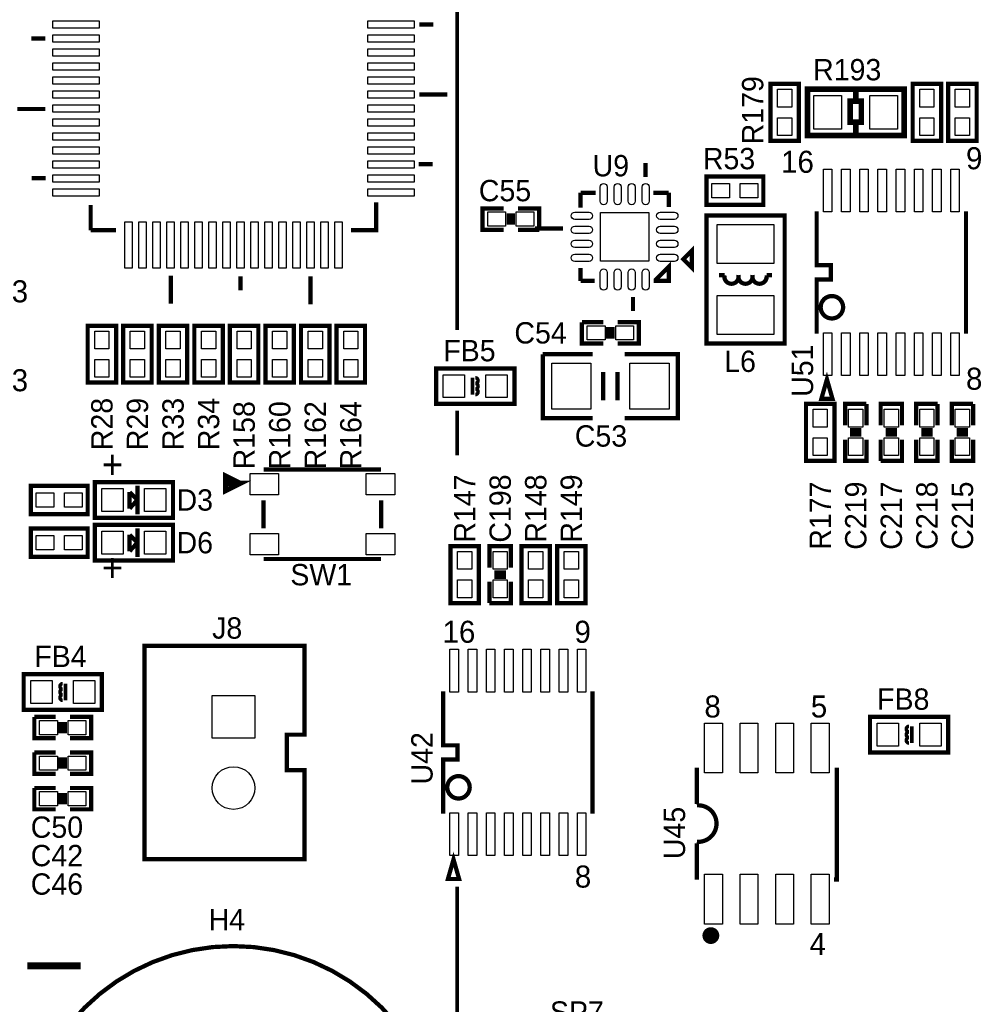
# Model space of a CAD drawing. Extents: x -19 to 391, y -43 to 244.
# Tile 6 of 34: x 72 to 107, y 9 to 45. Entities that reach past the tile are written whole.
import ezdxf

# ---------------------------------------------------------------- set-up
doc = ezdxf.new("R2010")
doc.units = 0
for name, color, linetype in [('BOARD_GEOMETRY_SILKSCREEN_TOP', 1, 'CONTINUOUS'), ('PACKAGE_GEOMETRY_SILKSCREEN_TOP', 4, 'CONTINUOUS'), ('PIN_TOP', 5, 'CONTINUOUS'), ('REF_DES_SILKSCREEN_TOP', 6, 'CONTINUOUS')]:
    doc.layers.add(name, color=color, linetype=linetype)

msp = doc.modelspace()

# ---------------------------------------------------------------- linework, layer by layer
at = {"layer": 'BOARD_GEOMETRY_SILKSCREEN_TOP'}
for points, const_width in [([(88.000078, 65.986152), (88.000078, 33.499044)], 0.127), ([(88.000078, 30.621224), (88.000078, 29.020516)], 0.127), ([(88.000078, 0), (88.000078, 13.619226)], 0.127), ([(72.644, 10.795), (74.549, 10.795)], 0.254)]:
    msp.add_lwpolyline(points, dxfattribs=dict(at, const_width=const_width))
at = {"layer": 'PACKAGE_GEOMETRY_SILKSCREEN_TOP'}
for points, const_width in [([(87.14994, 44.413932), (86.650068, 44.413932)], 0.1524), ([(73.289922, 43.91406), (72.79005, 43.91406)], 0.1524), ([(87.650066, 41.914064), (86.650068, 41.914064)], 0.1524), ([(102.235, 41.725088), (102.235, 42.0751)], 0.199898), ([(73.289922, 41.393872), (72.289924, 41.393872)], 0.1524), ([(102.235, 40.4749), (102.235, 40.87495)], 0.199898), ([(87.130128, 39.424102), (86.630002, 39.424102)], 0.1524), ([(94.730062, 38.965124), (94.730062, 39.464996)], 0.1524), ([(73.300082, 38.923976), (72.799956, 38.923976)], 0.1524), ([(92.404946, 38.405054), (92.951554, 38.405054)], 0.1524), ([(92.404946, 38.405054), (92.404946, 37.876226)], 0.1524), ([(95.555054, 38.405054), (95.000826, 38.405054)], 0.1524), ([(95.555054, 38.405054), (95.555054, 37.89426)], 0.1524), ([(74.909934, 37.96411), (74.909934, 37.063934)], 0.1524), ([(84.20989, 37.063934), (85.110066, 37.063934), (85.110066, 38.063932)], 0.1524), ([(89.662, 37.084), (88.9, 37.084), (88.9, 37.846), (89.662, 37.846)], 0.1524), ([(89.8398, 37.2618), (89.8398, 37.6682)], 0.1524), ([(89.9922, 37.2618), (89.9922, 37.6682)], 0.1524), ([(90.17, 37.846), (90.932, 37.846), (90.932, 37.084)], 0.1524), ([(100.838, 33.3756), (100.838, 35.306), (101.346, 35.306), (101.346, 35.814), (100.838, 35.814), (100.838, 37.7444)], 0.1524), ([(106.172, 37.7444), (106.172, 33.3756)], 0.1524), ([(74.909934, 37.063934), (75.81011, 37.063934)], 0.1524), ([(90.932, 37.084), (90.17, 37.084)], 0.1524), ([(91.780106, 37.129974), (90.780108, 37.129974)], 0.1524), ([(77.769974, 34.443924), (77.769974, 35.443922)], 0.1524), ([(92.404946, 35.254946), (92.404946, 35.719512)], 0.1524), ([(80.259936, 34.914078), (80.259936, 35.41395)], 0.1524), ([(82.760058, 34.413952), (82.760058, 35.41395)], 0.1524), ([(92.404946, 35.254946), (92.906596, 35.254946)], 0.1524), ([(94.279974, 34.67989), (94.279974, 34.180018)], 0.1524), ([(93.218, 33.02), (92.456, 33.02), (92.456, 33.782)], 0.1524), ([(92.456, 33.782), (93.218, 33.782)], 0.1524), ([(93.726, 33.782), (94.488, 33.782), (94.488, 33.02), (93.726, 33.02)], 0.1524), ([(93.3958, 33.6042), (93.3958, 33.1978)], 0.1524), ([(93.5482, 33.6042), (93.5482, 33.1978)], 0.1524), ([(92.837, 30.353), (91.059, 30.353), (91.059, 32.639)], 0.1524), ([(91.059, 32.639), (92.837, 32.639)], 0.1524), ([(93.98, 32.639), (95.885, 32.639), (95.885, 30.353), (93.98, 30.353)], 0.1524), ([(93.218, 32.004), (93.218, 30.988)], 0.1524), ([(93.726, 32.004), (93.726, 30.988)], 0.1524), ([(88.545924, 31.795974), (88.545924, 31.196026)], 0.127), ([(101.854, 30.099), (101.854, 30.861), (102.616, 30.861)], 0.1524), ([(102.616, 30.861), (102.616, 30.099)], 0.1524), ([(103.124, 30.099), (103.124, 30.861), (103.886, 30.861), (103.886, 30.099)], 0.1524), ([(104.394, 30.099), (104.394, 30.861), (105.156, 30.861)], 0.1524), ([(105.156, 30.861), (105.156, 30.099)], 0.1524), ([(105.664, 30.099), (105.664, 30.861), (106.426, 30.861)], 0.1524), ([(106.426, 30.861), (106.426, 30.099)], 0.1524), ([(102.4382, 29.9212), (102.0318, 29.9212)], 0.1524), ([(103.3018, 29.9212), (103.7082, 29.9212)], 0.1524), ([(104.9782, 29.9212), (104.5718, 29.9212)], 0.1524), ([(106.2482, 29.9212), (105.8418, 29.9212)], 0.1524), ([(102.616, 29.591), (102.616, 28.829), (101.854, 28.829), (101.854, 29.591)], 0.1524), ([(102.4382, 29.7688), (102.0318, 29.7688)], 0.1524), ([(103.886, 29.591), (103.886, 28.829), (103.124, 28.829)], 0.1524), ([(103.124, 28.829), (103.124, 29.591)], 0.1524), ([(103.3018, 29.7688), (103.7082, 29.7688)], 0.1524), ([(105.156, 29.591), (105.156, 28.829), (104.394, 28.829), (104.394, 29.591)], 0.1524), ([(104.9782, 29.7688), (104.5718, 29.7688)], 0.1524), ([(106.426, 29.591), (106.426, 28.829), (105.664, 28.829), (105.664, 29.591)], 0.1524), ([(106.2482, 29.7688), (105.8418, 29.7688)], 0.1524), ([(85.285072, 28.523946), (81.084928, 28.523946)], 0.1524), ([(80.235044, 28.024074), (79.734918, 28.27401), (79.734918, 27.773884), (80.235044, 28.024074), (79.834994, 28.024074)], 0.199898), ([(76.3016, 27.7114), (76.3016, 27.4066)], 0.1524), ([(76.581, 27.432), (76.3016, 27.7114)], 0.1524), ([(76.581, 26.924), (76.581, 27.94)], 0.1524), ([(76.3016, 27.432), (76.2508, 27.432)], 0.1524), ([(76.3016, 27.1272), (76.581, 27.432)], 0.1524), ([(76.3016, 27.4066), (76.3016, 27.1272)], 0.1524), ([(76.6572, 27.432), (76.581, 27.432)], 0.1524), ([(81.084928, 27.424126), (81.084928, 26.423874)], 0.1524), ([(85.285072, 26.423874), (85.285072, 27.424126)], 0.1524), ([(76.581, 25.4), (76.581, 26.416)], 0.1524), ([(76.3016, 26.1874), (76.3016, 25.8826)], 0.1524), ([(76.581, 25.908), (76.3016, 26.1874)], 0.1524), ([(76.3016, 25.908), (76.2508, 25.908)], 0.1524), ([(76.3016, 25.6032), (76.581, 25.908)], 0.1524), ([(76.3016, 25.8826), (76.3016, 25.6032)], 0.1524), ([(76.6572, 25.908), (76.581, 25.908)], 0.1524), ([(89.154, 25.019), (89.154, 25.781), (89.916, 25.781), (89.916, 25.019)], 0.1524), ([(81.084928, 25.324054), (85.285072, 25.324054)], 0.1524), ([(89.3318, 24.8412), (89.7382, 24.8412)], 0.1524), ([(89.3318, 24.6888), (89.7382, 24.6888)], 0.1524), ([(89.916, 24.511), (89.916, 23.749), (89.154, 23.749)], 0.1524), ([(89.154, 23.749), (89.154, 24.511)], 0.1524), ([(74.014076, 20.274026), (74.014076, 20.873974)], 0.127), ([(87.503, 16.2306), (87.503, 18.161), (88.011, 18.161), (88.011, 18.669), (87.503, 18.669), (87.503, 20.5994)], 0.1524), ([(92.837, 20.5994), (92.837, 16.2306)], 0.1524), ([(73.66, 18.923), (72.898, 18.923), (72.898, 19.685)], 0.1524), ([(72.898, 19.685), (73.66, 19.685)], 0.1524), ([(74.168, 19.685), (74.93, 19.685), (74.93, 18.923), (74.168, 18.923)], 0.1524), ([(73.8378, 19.5072), (73.8378, 19.1008)], 0.1524), ([(73.9902, 19.5072), (73.9902, 19.1008)], 0.1524), ([(104.240076, 18.750026), (104.240076, 19.349974)], 0.127), ([(73.66, 17.653), (72.898, 17.653), (72.898, 18.415)], 0.1524), ([(72.898, 18.415), (73.66, 18.415)], 0.1524), ([(73.8378, 18.2372), (73.8378, 17.8308)], 0.1524), ([(73.9902, 18.2372), (73.9902, 17.8308)], 0.1524), ([(74.168, 18.415), (74.93, 18.415), (74.93, 17.653), (74.168, 17.653)], 0.1524), ([(96.559878, 17.874996), (96.559878, 16.575024)], 0.1524), ([(101.460046, 13.875004), (101.560122, 13.875004), (101.560122, 17.874996)], 0.1524), ([(73.66, 16.383), (72.898, 16.383), (72.898, 17.145)], 0.1524), ([(72.898, 17.145), (73.66, 17.145)], 0.1524), ([(73.8378, 16.9672), (73.8378, 16.5608)], 0.1524), ([(73.9902, 16.9672), (73.9902, 16.5608)], 0.1524), ([(74.168, 17.145), (74.93, 17.145), (74.93, 16.383), (74.168, 16.383)], 0.1524), ([(96.559878, 15.174976), (96.559878, 13.875004)], 0.1524)]:
    msp.add_lwpolyline(points, dxfattribs=dict(at, const_width=const_width))
for points, const_width in [([(100.203, 42.291), (100.203, 40.259), (99.187, 40.259), (99.187, 42.291)], 0.1524), ([(103.959914, 42.099992), (103.959914, 40.450008), (100.510086, 40.450008), (100.510086, 42.099992)], 0.199898), ([(105.283, 42.291), (105.283, 40.259), (104.267, 40.259), (104.267, 42.291)], 0.1524), ([(106.553, 42.291), (106.553, 40.259), (105.537, 40.259), (105.537, 42.291)], 0.1524), ([(102.434898, 40.924988), (102.035102, 40.924988), (102.035102, 41.67505), (102.434898, 41.67505)], 0.199898), ([(96.901, 38.989), (98.933, 38.989), (98.933, 37.973), (96.901, 37.973)], 0.1524), ([(99.695, 37.592), (99.695, 33.02), (96.901, 33.02), (96.901, 37.592)], 0.1524), ([(96.080072, 36.0299), (96.380046, 35.729926), (96.380046, 36.329874)], 0.1524), ([(95.555054, 35.254946), (95.090488, 35.254946), (95.090488, 35.299904), (95.555054, 35.76447)], 0.1524), ([(74.803, 31.623), (74.803, 33.655), (75.819, 33.655), (75.819, 31.623)], 0.1524), ([(76.073, 31.623), (76.073, 33.655), (77.089, 33.655), (77.089, 31.623)], 0.1524), ([(77.343, 31.623), (77.343, 33.655), (78.359, 33.655), (78.359, 31.623)], 0.1524), ([(78.613, 31.623), (78.613, 33.655), (79.629, 33.655), (79.629, 31.623)], 0.1524), ([(80.899, 33.655), (80.899, 31.623), (79.883, 31.623), (79.883, 33.655)], 0.1524), ([(82.169, 33.655), (82.169, 31.623), (81.153, 31.623), (81.153, 33.655)], 0.1524), ([(83.439, 33.655), (83.439, 31.623), (82.423, 31.623), (82.423, 33.655)], 0.1524), ([(84.709, 33.655), (84.709, 31.623), (83.693, 31.623), (83.693, 33.655)], 0.1524), ([(87.249, 32.131), (90.043, 32.131), (90.043, 30.861), (87.249, 30.861)], 0.1524), ([(101.20503, 31.740094), (101.004878, 31.04007), (101.404928, 31.04007)], 0.1524), ([(101.473, 30.861), (101.473, 28.829), (100.457, 28.829), (100.457, 30.861)], 0.1524), ([(75.057, 28.067), (77.851, 28.067), (77.851, 26.797), (75.057, 26.797)], 0.1524), ([(72.771, 27.94), (74.803, 27.94), (74.803, 26.924), (72.771, 26.924)], 0.1524), ([(72.771, 26.416), (74.803, 26.416), (74.803, 25.4), (72.771, 25.4)], 0.1524), ([(75.057, 26.543), (77.851, 26.543), (77.851, 25.273), (75.057, 25.273)], 0.1524), ([(88.773, 25.781), (88.773, 23.749), (87.757, 23.749), (87.757, 25.781)], 0.1524), ([(91.313, 25.781), (91.313, 23.749), (90.297, 23.749), (90.297, 25.781)], 0.1524), ([(92.583, 25.781), (92.583, 23.749), (91.567, 23.749), (91.567, 25.781)], 0.1524), ([(76.835, 14.605), (76.835, 22.225), (82.55, 22.225), (82.55, 19.05), (81.915, 19.05), (81.915, 17.78), (82.55, 17.78), (82.55, 14.605)], 0.1524), ([(75.311, 19.939), (72.517, 19.939), (72.517, 21.209), (75.311, 21.209)], 0.1524), ([(105.537, 18.415), (102.743, 18.415), (102.743, 19.685), (105.537, 19.685)], 0.1524), ([(87.87003, 14.595094), (87.669878, 13.89507), (88.069928, 13.89507)], 0.1524)]:
    msp.add_lwpolyline(points, close=True, dxfattribs=dict(at, const_width=const_width))
for points, const_width in [([(98.048064, 35.4584, -1.218922), (97.547938, 35.4584), (97.34804, 35.4584)], 0.1524), ([(98.547936, 35.4584, -1.219387), (98.048064, 35.4584)], 0.1524), ([(98.547936, 35.4584, 1.218922), (99.048062, 35.4584), (99.24796, 35.4584)], 0.1524), ([(88.646, 31.596076, 1), (88.646, 31.795974)], 0.127), ([(88.646, 31.596076, -1), (88.646, 31.395924)], 0.127), ([(88.646, 31.395924, -1), (88.646, 31.196026)], 0.127), ([(73.914, 20.674076, -1), (73.914, 20.873974)], 0.127), ([(73.914, 20.473924, -1), (73.914, 20.674076)], 0.127), ([(73.914, 20.473924, 1), (73.914, 20.274026)], 0.127), ([(104.14, 19.150076, -1), (104.14, 19.349974)], 0.127), ([(104.14, 18.949924, -1), (104.14, 19.150076)], 0.127), ([(104.14, 18.949924, 1), (104.14, 18.750026)], 0.127), ([(96.559878, 16.524986, -1.080081), (96.559878, 15.225014)], 0.1524)]:
    msp.add_lwpolyline(points, format="xyb", dxfattribs=dict(at, const_width=const_width))
for points, const_width in [([(101.782626, 34.314892, 1), (100.982374, 34.315108, 1)], 0.1524), ([(88.447626, 17.169892, 1), (87.647374, 17.170108, 1)], 0.1524), ([(97.210118, 11.875008, 1), (96.909882, 11.874992, 1)], 0.299974), ([(87.500206, 3.999992, 1), (72.499982, 3.999992, 1)], 0.1524)]:
    msp.add_lwpolyline(points, format="xyb", close=True, dxfattribs=dict(at, const_width=const_width))
at = {"layer": 'PIN_TOP'}
for points in [[(73.559416, 44.286932), (73.559416, 44.540932), (75.210416, 44.540932), (75.210416, 44.286932)], [(84.809584, 44.286932), (84.809584, 44.540932), (86.460584, 44.540932), (86.460584, 44.286932)], [(73.559416, 43.78706), (73.559416, 44.04106), (75.210416, 44.04106), (75.210416, 43.78706)], [(84.809584, 43.78706), (84.809584, 44.04106), (86.460584, 44.04106), (86.460584, 43.78706)], [(73.559416, 43.286934), (73.559416, 43.540934), (75.210416, 43.540934), (75.210416, 43.286934)], [(84.809584, 43.286934), (84.809584, 43.540934), (86.460584, 43.540934), (86.460584, 43.286934)], [(73.559416, 42.787062), (73.559416, 43.041062), (75.210416, 43.041062), (75.210416, 42.787062)], [(84.809584, 42.787062), (84.809584, 43.041062), (86.460584, 43.041062), (86.460584, 42.787062)], [(73.559416, 42.286936), (73.559416, 42.540936), (75.210416, 42.540936), (75.210416, 42.286936)], [(84.809584, 42.286936), (84.809584, 42.540936), (86.460584, 42.540936), (86.460584, 42.286936)], [(73.559416, 41.787064), (73.559416, 42.041064), (75.210416, 42.041064), (75.210416, 41.787064)], [(84.809584, 41.787064), (84.809584, 42.041064), (86.460584, 42.041064), (86.460584, 41.787064)], [(99.441, 42.1005), (99.949, 42.1005), (99.949, 41.4655), (99.441, 41.4655)], [(101.730302, 41.8719), (101.730302, 40.6781), (100.739702, 40.6781), (100.739702, 41.8719)], [(103.730298, 41.8719), (103.730298, 40.6781), (102.739698, 40.6781), (102.739698, 41.8719)], [(104.521, 42.1005), (105.029, 42.1005), (105.029, 41.4655), (104.521, 41.4655)], [(105.791, 42.1005), (106.299, 42.1005), (106.299, 41.4655), (105.791, 41.4655)], [(73.559416, 41.286938), (73.559416, 41.540938), (75.210416, 41.540938), (75.210416, 41.286938)], [(84.809584, 41.286938), (84.809584, 41.540938), (86.460584, 41.540938), (86.460584, 41.286938)], [(73.559416, 40.787066), (73.559416, 41.041066), (75.210416, 41.041066), (75.210416, 40.787066)], [(84.809584, 40.787066), (84.809584, 41.041066), (86.460584, 41.041066), (86.460584, 40.787066)], [(99.441, 41.0845), (99.949, 41.0845), (99.949, 40.4495), (99.441, 40.4495)], [(104.521, 41.0845), (105.029, 41.0845), (105.029, 40.4495), (104.521, 40.4495)], [(105.791, 41.0845), (106.299, 41.0845), (106.299, 40.4495), (105.791, 40.4495)], [(73.559416, 40.28694), (73.559416, 40.54094), (75.210416, 40.54094), (75.210416, 40.28694)], [(84.809584, 40.28694), (84.809584, 40.54094), (86.460584, 40.54094), (86.460584, 40.28694)], [(73.559416, 39.787068), (73.559416, 40.041068), (75.210416, 40.041068), (75.210416, 39.787068)], [(84.809584, 39.787068), (84.809584, 40.041068), (86.460584, 40.041068), (86.460584, 39.787068)], [(73.559416, 39.286942), (73.559416, 39.540942), (75.210416, 39.540942), (75.210416, 39.286942)], [(84.809584, 39.286942), (84.809584, 39.540942), (86.460584, 39.540942), (86.460584, 39.286942)], [(73.559416, 38.78707), (73.559416, 39.04107), (75.210416, 39.04107), (75.210416, 38.78707)], [(84.809584, 38.78707), (84.809584, 39.04107), (86.460584, 39.04107), (86.460584, 38.78707)], [(101.077522, 37.719), (101.077522, 39.243), (101.382322, 39.243), (101.382322, 37.719)], [(101.727508, 37.719), (101.727508, 39.243), (102.032308, 39.243), (102.032308, 37.719)], [(102.377494, 37.719), (102.377494, 39.243), (102.682294, 39.243), (102.682294, 37.719)], [(103.02748, 37.719), (103.02748, 39.243), (103.33228, 39.243), (103.33228, 37.719)], [(103.67772, 37.719), (103.67772, 39.243), (103.98252, 39.243), (103.98252, 37.719)], [(104.327706, 37.719), (104.327706, 39.243), (104.632506, 39.243), (104.632506, 37.719)], [(104.977692, 37.719), (104.977692, 39.243), (105.282492, 39.243), (105.282492, 37.719)], [(105.627678, 37.719), (105.627678, 39.243), (105.932478, 39.243), (105.932478, 37.719)], [(97.0915, 38.227), (97.0915, 38.735), (97.7265, 38.735), (97.7265, 38.227)], [(98.1075, 38.227), (98.1075, 38.735), (98.7425, 38.735), (98.7425, 38.227)], [(73.559416, 38.286944), (73.559416, 38.540944), (75.210416, 38.540944), (75.210416, 38.286944)], [(84.809584, 38.286944), (84.809584, 38.540944), (86.460584, 38.540944), (86.460584, 38.286944)], [(89.7255, 37.719), (89.7255, 37.211), (89.0905, 37.211), (89.0905, 37.719)], [(90.7415, 37.719), (90.7415, 37.211), (90.1065, 37.211), (90.1065, 37.719)], [(94.8436, 35.9664), (93.1164, 35.9664), (93.1164, 37.6936), (94.8436, 37.6936)], [(76.132944, 35.713416), (76.132944, 37.364416), (76.386944, 37.364416), (76.386944, 35.713416)], [(76.63307, 35.713416), (76.63307, 37.364416), (76.88707, 37.364416), (76.88707, 35.713416)], [(77.132942, 35.713416), (77.132942, 37.364416), (77.386942, 37.364416), (77.386942, 35.713416)], [(77.633068, 35.713416), (77.633068, 37.364416), (77.887068, 37.364416), (77.887068, 35.713416)], [(78.13294, 35.713416), (78.13294, 37.364416), (78.38694, 37.364416), (78.38694, 35.713416)], [(78.633066, 35.713416), (78.633066, 37.364416), (78.887066, 37.364416), (78.887066, 35.713416)], [(79.132938, 35.713416), (79.132938, 37.364416), (79.386938, 37.364416), (79.386938, 35.713416)], [(79.633064, 35.713416), (79.633064, 37.364416), (79.887064, 37.364416), (79.887064, 35.713416)], [(80.132936, 35.713416), (80.132936, 37.364416), (80.386936, 37.364416), (80.386936, 35.713416)], [(80.633062, 35.713416), (80.633062, 37.364416), (80.887062, 37.364416), (80.887062, 35.713416)], [(81.132934, 35.713416), (81.132934, 37.364416), (81.386934, 37.364416), (81.386934, 35.713416)], [(81.63306, 35.713416), (81.63306, 37.364416), (81.88706, 37.364416), (81.88706, 35.713416)], [(82.132932, 35.713416), (82.132932, 37.364416), (82.386932, 37.364416), (82.386932, 35.713416)], [(82.633058, 35.713416), (82.633058, 37.364416), (82.887058, 37.364416), (82.887058, 35.713416)], [(83.13293, 35.713416), (83.13293, 37.364416), (83.38693, 37.364416), (83.38693, 35.713416)], [(83.633056, 35.713416), (83.633056, 37.364416), (83.887056, 37.364416), (83.887056, 35.713416)], [(97.282, 37.2745), (99.314, 37.2745), (99.314, 35.8775), (97.282, 35.8775)], [(97.282, 34.7345), (99.314, 34.7345), (99.314, 33.3375), (97.282, 33.3375)], [(75.565, 32.8295), (75.057, 32.8295), (75.057, 33.4645), (75.565, 33.4645)], [(76.835, 32.8295), (76.327, 32.8295), (76.327, 33.4645), (76.835, 33.4645)], [(78.105, 32.8295), (77.597, 32.8295), (77.597, 33.4645), (78.105, 33.4645)], [(79.375, 32.8295), (78.867, 32.8295), (78.867, 33.4645), (79.375, 33.4645)], [(80.137, 33.4645), (80.645, 33.4645), (80.645, 32.8295), (80.137, 32.8295)], [(81.407, 33.4645), (81.915, 33.4645), (81.915, 32.8295), (81.407, 32.8295)], [(82.677, 33.4645), (83.185, 33.4645), (83.185, 32.8295), (82.677, 32.8295)], [(83.947, 33.4645), (84.455, 33.4645), (84.455, 32.8295), (83.947, 32.8295)], [(92.6465, 33.147), (92.6465, 33.655), (93.2815, 33.655), (93.2815, 33.147)], [(93.6625, 33.147), (93.6625, 33.655), (94.2975, 33.655), (94.2975, 33.147)], [(101.077522, 31.877), (101.077522, 33.401), (101.382322, 33.401), (101.382322, 31.877)], [(101.727508, 31.877), (101.727508, 33.401), (102.032308, 33.401), (102.032308, 31.877)], [(102.377494, 31.877), (102.377494, 33.401), (102.682294, 33.401), (102.682294, 31.877)], [(103.02748, 31.877), (103.02748, 33.401), (103.33228, 33.401), (103.33228, 31.877)], [(103.67772, 31.877), (103.67772, 33.401), (103.98252, 33.401), (103.98252, 31.877)], [(104.327706, 31.877), (104.327706, 33.401), (104.632506, 33.401), (104.632506, 31.877)], [(104.977692, 31.877), (104.977692, 33.401), (105.282492, 33.401), (105.282492, 31.877)], [(105.627678, 31.877), (105.627678, 33.401), (105.932478, 33.401), (105.932478, 31.877)], [(75.565, 31.8135), (75.057, 31.8135), (75.057, 32.4485), (75.565, 32.4485)], [(76.835, 31.8135), (76.327, 31.8135), (76.327, 32.4485), (76.835, 32.4485)], [(78.105, 31.8135), (77.597, 31.8135), (77.597, 32.4485), (78.105, 32.4485)], [(79.375, 31.8135), (78.867, 31.8135), (78.867, 32.4485), (79.375, 32.4485)], [(80.137, 32.4485), (80.645, 32.4485), (80.645, 31.8135), (80.137, 31.8135)], [(81.407, 32.4485), (81.915, 32.4485), (81.915, 31.8135), (81.407, 31.8135)], [(82.677, 32.4485), (83.185, 32.4485), (83.185, 31.8135), (82.677, 31.8135)], [(83.947, 32.4485), (84.455, 32.4485), (84.455, 31.8135), (83.947, 31.8135)], [(91.3765, 30.6705), (91.3765, 32.3215), (92.7735, 32.3215), (92.7735, 30.6705)], [(94.1705, 30.6705), (94.1705, 32.3215), (95.5675, 32.3215), (95.5675, 30.6705)], [(87.503, 31.0896), (87.503, 31.9024), (88.265, 31.9024), (88.265, 31.0896)], [(89.027, 31.0896), (89.027, 31.9024), (89.789, 31.9024), (89.789, 31.0896)], [(100.711, 30.6705), (101.219, 30.6705), (101.219, 30.0355), (100.711, 30.0355)], [(101.981, 30.6705), (102.489, 30.6705), (102.489, 30.0355), (101.981, 30.0355)], [(103.759, 30.0355), (103.251, 30.0355), (103.251, 30.6705), (103.759, 30.6705)], [(104.521, 30.6705), (105.029, 30.6705), (105.029, 30.0355), (104.521, 30.0355)], [(105.791, 30.6705), (106.299, 30.6705), (106.299, 30.0355), (105.791, 30.0355)], [(100.711, 29.6545), (101.219, 29.6545), (101.219, 29.0195), (100.711, 29.0195)], [(101.981, 29.6545), (102.489, 29.6545), (102.489, 29.0195), (101.981, 29.0195)], [(103.759, 29.0195), (103.251, 29.0195), (103.251, 29.6545), (103.759, 29.6545)], [(104.521, 29.6545), (105.029, 29.6545), (105.029, 29.0195), (104.521, 29.0195)], [(105.791, 29.6545), (106.299, 29.6545), (106.299, 29.0195), (105.791, 29.0195)], [(80.602074, 27.617928), (80.602074, 28.379928), (81.618074, 28.379928), (81.618074, 27.617928)], [(84.751926, 27.617928), (84.751926, 28.379928), (85.767926, 28.379928), (85.767926, 27.617928)], [(75.311, 27.0256), (75.311, 27.8384), (76.073, 27.8384), (76.073, 27.0256)], [(76.835, 27.0256), (76.835, 27.8384), (77.597, 27.8384), (77.597, 27.0256)], [(72.9615, 27.178), (72.9615, 27.686), (73.5965, 27.686), (73.5965, 27.178)], [(73.9775, 27.178), (73.9775, 27.686), (74.6125, 27.686), (74.6125, 27.178)], [(72.9615, 25.654), (72.9615, 26.162), (73.5965, 26.162), (73.5965, 25.654)], [(73.9775, 25.654), (73.9775, 26.162), (74.6125, 26.162), (74.6125, 25.654)], [(75.311, 25.5016), (75.311, 26.3144), (76.073, 26.3144), (76.073, 25.5016)], [(76.835, 25.5016), (76.835, 26.3144), (77.597, 26.3144), (77.597, 25.5016)], [(80.602074, 25.468072), (80.602074, 26.230072), (81.618074, 26.230072), (81.618074, 25.468072)], [(84.751926, 25.468072), (84.751926, 26.230072), (85.767926, 26.230072), (85.767926, 25.468072)], [(88.011, 25.5905), (88.519, 25.5905), (88.519, 24.9555), (88.011, 24.9555)], [(89.789, 24.9555), (89.281, 24.9555), (89.281, 25.5905), (89.789, 25.5905)], [(90.551, 25.5905), (91.059, 25.5905), (91.059, 24.9555), (90.551, 24.9555)], [(91.821, 25.5905), (92.329, 25.5905), (92.329, 24.9555), (91.821, 24.9555)], [(88.011, 24.5745), (88.519, 24.5745), (88.519, 23.9395), (88.011, 23.9395)], [(89.789, 23.9395), (89.281, 23.9395), (89.281, 24.5745), (89.789, 24.5745)], [(90.551, 24.5745), (91.059, 24.5745), (91.059, 23.9395), (90.551, 23.9395)], [(91.821, 24.5745), (92.329, 24.5745), (92.329, 23.9395), (91.821, 23.9395)], [(87.742522, 20.574), (87.742522, 22.098), (88.047322, 22.098), (88.047322, 20.574)], [(88.392508, 20.574), (88.392508, 22.098), (88.697308, 22.098), (88.697308, 20.574)], [(89.042494, 20.574), (89.042494, 22.098), (89.347294, 22.098), (89.347294, 20.574)], [(89.69248, 20.574), (89.69248, 22.098), (89.99728, 22.098), (89.99728, 20.574)], [(90.34272, 20.574), (90.34272, 22.098), (90.64752, 22.098), (90.64752, 20.574)], [(90.992706, 20.574), (90.992706, 22.098), (91.297506, 22.098), (91.297506, 20.574)], [(91.642692, 20.574), (91.642692, 22.098), (91.947492, 22.098), (91.947492, 20.574)], [(92.292678, 20.574), (92.292678, 22.098), (92.597478, 22.098), (92.597478, 20.574)], [(73.533, 20.9804), (73.533, 20.1676), (72.771, 20.1676), (72.771, 20.9804)], [(75.057, 20.9804), (75.057, 20.1676), (74.295, 20.1676), (74.295, 20.9804)], [(80.772, 18.923), (79.248, 18.923), (79.248, 20.447), (80.772, 20.447)], [(73.0885, 19.05), (73.0885, 19.558), (73.7235, 19.558), (73.7235, 19.05)], [(74.1045, 19.05), (74.1045, 19.558), (74.7395, 19.558), (74.7395, 19.05)], [(96.8375, 17.68602), (96.8375, 19.46402), (97.4725, 19.46402), (97.4725, 17.68602)], [(98.1075, 17.68602), (98.1075, 19.46402), (98.7425, 19.46402), (98.7425, 17.68602)], [(99.3775, 17.68602), (99.3775, 19.46402), (100.0125, 19.46402), (100.0125, 17.68602)], [(100.6475, 17.68602), (100.6475, 19.46402), (101.2825, 19.46402), (101.2825, 17.68602)], [(103.759, 19.4564), (103.759, 18.6436), (102.997, 18.6436), (102.997, 19.4564)], [(105.283, 19.4564), (105.283, 18.6436), (104.521, 18.6436), (104.521, 19.4564)], [(73.0885, 17.78), (73.0885, 18.288), (73.7235, 18.288), (73.7235, 17.78)], [(74.1045, 17.78), (74.1045, 18.288), (74.7395, 18.288), (74.7395, 17.78)], [(73.0885, 16.51), (73.0885, 17.018), (73.7235, 17.018), (73.7235, 16.51)], [(74.1045, 16.51), (74.1045, 17.018), (74.7395, 17.018), (74.7395, 16.51)], [(87.742522, 14.732), (87.742522, 16.256), (88.047322, 16.256), (88.047322, 14.732)], [(88.392508, 14.732), (88.392508, 16.256), (88.697308, 16.256), (88.697308, 14.732)], [(89.042494, 14.732), (89.042494, 16.256), (89.347294, 16.256), (89.347294, 14.732)], [(89.69248, 14.732), (89.69248, 16.256), (89.99728, 16.256), (89.99728, 14.732)], [(90.34272, 14.732), (90.34272, 16.256), (90.64752, 16.256), (90.64752, 14.732)], [(90.992706, 14.732), (90.992706, 16.256), (91.297506, 16.256), (91.297506, 14.732)], [(91.642692, 14.732), (91.642692, 16.256), (91.947492, 16.256), (91.947492, 14.732)], [(92.292678, 14.732), (92.292678, 16.256), (92.597478, 16.256), (92.597478, 14.732)], [(96.8375, 12.28598), (96.8375, 14.06398), (97.4725, 14.06398), (97.4725, 12.28598)], [(98.1075, 12.28598), (98.1075, 14.06398), (98.7425, 14.06398), (98.7425, 12.28598)], [(99.3775, 12.28598), (99.3775, 14.06398), (100.0125, 14.06398), (100.0125, 12.28598)], [(100.6475, 12.28598), (100.6475, 14.06398), (101.2825, 14.06398), (101.2825, 12.28598)]]:
    msp.add_lwpolyline(points, close=True, dxfattribs=at)
for points in [[(93.356938, 38.609016), (93.356938, 38.101016, -1), (93.102938, 38.101016), (93.102938, 38.609016, -1)], [(93.857064, 38.609016), (93.857064, 38.101016, -1), (93.603064, 38.101016), (93.603064, 38.609016, -1)], [(94.356936, 38.609016), (94.356936, 38.101016, -1), (94.102936, 38.101016), (94.102936, 38.609016, -1)], [(94.857062, 38.609016), (94.857062, 38.101016, -1), (94.603062, 38.101016), (94.603062, 38.609016, -1)], [(92.200984, 37.707062), (92.708984, 37.707062, -1), (92.708984, 37.453062), (92.200984, 37.453062, -1)], [(95.251016, 37.707062), (95.759016, 37.707062, -1), (95.759016, 37.453062), (95.251016, 37.453062, -1)], [(92.200984, 37.206936), (92.708984, 37.206936, -1), (92.708984, 36.952936), (92.200984, 36.952936, -1)], [(95.251016, 37.206936), (95.759016, 37.206936, -1), (95.759016, 36.952936), (95.251016, 36.952936, -1)], [(92.200984, 36.707064), (92.708984, 36.707064, -1), (92.708984, 36.453064), (92.200984, 36.453064, -1)], [(95.251016, 36.707064), (95.759016, 36.707064, -1), (95.759016, 36.453064), (95.251016, 36.453064, -1)], [(92.200984, 36.206938), (92.708984, 36.206938, -1), (92.708984, 35.952938), (92.200984, 35.952938, -1)], [(95.251016, 36.206938), (95.759016, 36.206938, -1), (95.759016, 35.952938), (95.251016, 35.952938, -1)], [(93.356938, 35.558984), (93.356938, 35.050984, -1), (93.102938, 35.050984), (93.102938, 35.558984, -1)], [(93.857064, 35.558984), (93.857064, 35.050984, -1), (93.603064, 35.050984), (93.603064, 35.558984, -1)], [(94.356936, 35.558984), (94.356936, 35.050984, -1), (94.102936, 35.050984), (94.102936, 35.558984, -1)], [(94.857062, 35.558984), (94.857062, 35.050984, -1), (94.603062, 35.050984), (94.603062, 35.558984, -1)]]:
    msp.add_lwpolyline(points, format="xyb", close=True, dxfattribs=at)
msp.add_circle((80.01, 17.145), 0.762, dxfattribs=at)

# ---------------------------------------------------------------- texts
at = {"layer": 'PACKAGE_GEOMETRY_SILKSCREEN_TOP'}
for s, p in [('16', (99.568, 39.116)), ('9', (106.172, 39.243)), ('3', (72.091296, 34.489898)), ('3', (72.091296, 31.314898)), ('8', (106.172, 31.369)), ('16', (87.4776, 22.330918)), ('9', (92.1893, 22.330918)), ('8', (96.82988, 19.66341)), ('5', (100.62972, 19.66341)), ('8', (92.202, 13.589)), ('4', (100.584, 11.176))]:
    msp.add_text(s, height=0.7874, dxfattribs=at).set_placement(p)
at = {"layer": 'PACKAGE_GEOMETRY_SILKSCREEN_TOP', "width": 0.95}
for p in [(75.311, 28.194), (75.311, 24.511)]:
    msp.add_text('+', height=1.016, dxfattribs=at).set_placement(p)
at = {"layer": 'REF_DES_SILKSCREEN_TOP'}
for s, p in [('R193', (100.711, 42.418)), ('U9', (92.837, 38.989)), ('R53', (96.774, 39.243)), ('C55', (88.773, 38.1)), ('C54', (90.043, 33.02)), ('FB5', (87.503, 32.385)), ('L6', (97.536, 32.004)), ('C53', (92.202, 29.337)), ('D3', (77.978, 27.051)), ('D6', (77.978, 25.527)), ('SW1', (82.042, 24.384)), ('J8', (79.248, 22.479)), ('FB4', (72.898, 21.463)), ('FB8', (102.997, 19.939)), ('C50', (72.771, 15.367)), ('C42', (72.771, 14.351)), ('C46', (72.771, 13.335)), ('H4', (79.121, 12.065)), ('SP7', (91.313, 8.763))]:
    msp.add_text(s, height=0.762, dxfattribs=at).set_placement(p)
for s, p in [('R179', (98.933, 40.132)), ('U51', (100.711, 31.115)), ('R28', (75.692, 29.21)), ('R29', (76.962, 29.21)), ('R33', (78.232, 29.21)), ('R34', (79.502, 29.21)), ('R158', (80.772, 28.5242)), ('R160', (82.042, 28.5242)), ('R162', (83.312, 28.5242)), ('R164', (84.582, 28.5242)), ('R147', (88.646, 25.908)), ('C198', (89.916, 25.908)), ('R148', (91.186, 25.908)), ('R149', (92.456, 25.908)), ('R177', (101.346, 25.654)), ('C219', (102.616, 25.654)), ('C217', (103.886, 25.654)), ('C218', (105.156, 25.654)), ('C215', (106.426, 25.654)), ('U42', (87.122, 17.272)), ('U45', (96.139, 14.605))]:
    msp.add_text(s, height=0.762, rotation=90, dxfattribs=at).set_placement(p)

doc.saveas('drawing.dxf')
